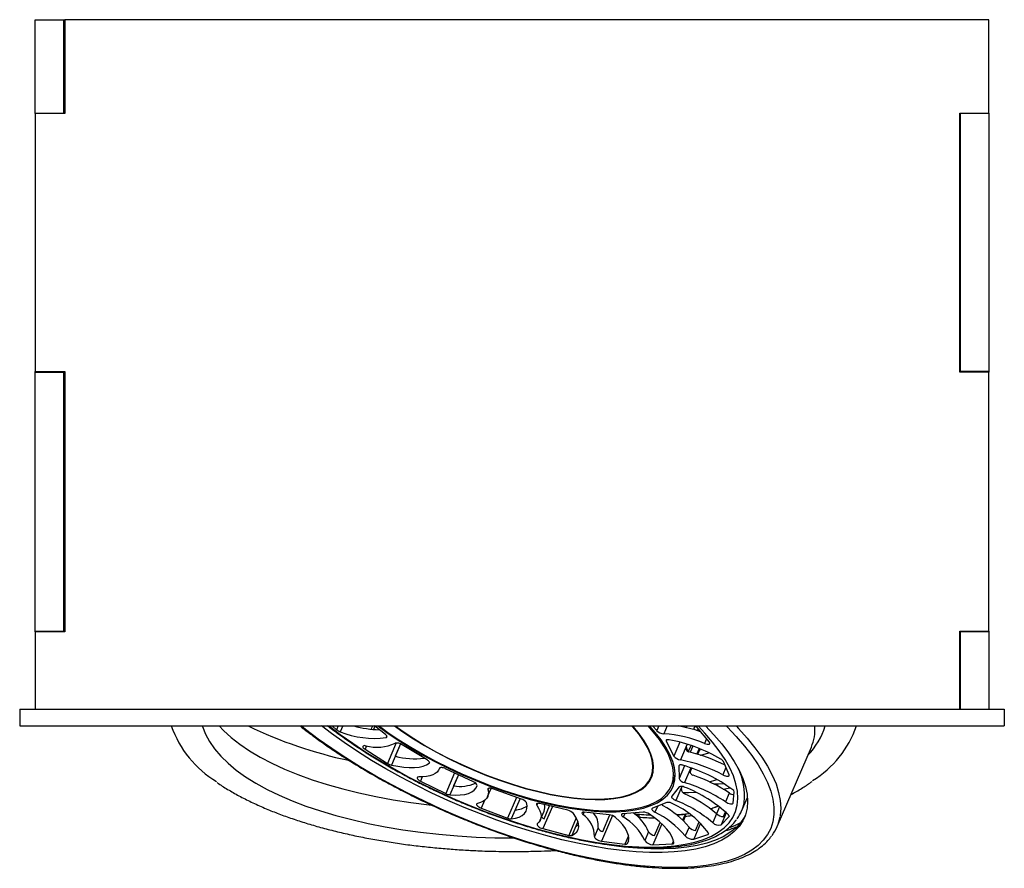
# Model space of a CAD drawing. Header units: millimetres. Extents: x 174 to 1001, y 314 to 812.
# Tile 3 of 3: x 811 to 1001, y 314 to 478. Entities that reach past the tile are written whole.
import ezdxf

# ---------------------------------------------------------------- set-up
doc = ezdxf.new("R2010")
doc.units = ezdxf.units.MM

msp = doc.modelspace()

# ---------------------------------------------------------------- linework, layer by layer
at = {"color": 7, "linetype": 'Continuous', "lineweight": 25}
for p, q in [((814.2, 459.92), (814.2, 477.92)), ((814.2, 477.92), (819.7, 477.92)), ((819.7, 459.92), (819.7, 477.92)), ((819.7, 477.92), (819.77, 477.92)), ((819.77, 472.32), (819.77, 477.92)), ((819.77, 477.92), (819.9, 477.92)), ((819.9, 477.92), (819.9, 459.82)), ((998.2, 477.92), (819.9, 477.92)), ((841.12, 477.95), (841.09, 477.92)), ((841.31, 477.93), (841.3, 477.92)), ((966.3, 477.93), (966.28, 477.92)), ((998.2, 459.92), (998.2, 477.92)), ((819.77, 472.32), (819.9, 472.32)), ((819.77, 466.72), (819.77, 472.32)), ((819.9, 466.72), (819.77, 466.72)), ((814.2, 459.92), (819.7, 459.92)), ((814.2, 459.82), (814.2, 459.92)), ((814.2, 459.82), (814.2, 410.02)), ((819.9, 459.82), (814.2, 459.82)), ((819.7, 459.82), (819.7, 459.92)), ((819.8, 459.92), (819.7, 459.92)), ((819.8, 459.82), (819.8, 459.92)), ((992.6, 409.92), (992.6, 459.92)), ((992.6, 459.92), (998.2, 459.92)), ((992.6, 459.82), (992.7, 459.82)), ((992.7, 459.92), (992.7, 459.82)), ((998.2, 459.82), (992.7, 459.82)), ((992.7, 459.82), (992.7, 410.02)), ((998.2, 459.92), (998.2, 459.82)), ((998.2, 459.82), (998.2, 410.02)), ((814.2, 409.92), (814.2, 410.02)), ((814.2, 410.02), (819.9, 410.02)), ((814.2, 359.92), (814.2, 409.92)), ((814.2, 409.92), (819.7, 409.92)), ((819.7, 409.92), (819.7, 410.02)), ((819.7, 359.92), (819.7, 409.92)), ((819.7, 409.92), (819.8, 409.92)), ((819.8, 409.92), (819.8, 410.02)), ((819.9, 410.02), (819.9, 359.82)), ((992.7, 410.02), (992.6, 410.02)), ((998.2, 409.92), (992.6, 409.92)), ((998.2, 410.02), (992.7, 410.02)), ((992.7, 410.02), (992.7, 409.92)), ((998.2, 410.02), (998.2, 409.92)), ((998.2, 359.92), (998.2, 409.92)), ((814.2, 359.92), (819.7, 359.92)), ((814.2, 359.82), (814.2, 359.92)), ((814.2, 359.82), (814.2, 344.88)), ((819.9, 359.82), (814.2, 359.82)), ((819.7, 359.82), (819.7, 359.92)), ((819.8, 359.92), (819.7, 359.92)), ((819.8, 359.82), (819.8, 359.92)), ((992.6, 344.88), (992.6, 359.92)), ((992.6, 359.92), (998.2, 359.92)), ((992.6, 359.82), (992.7, 359.82)), ((992.7, 359.92), (992.7, 359.82)), ((992.7, 359.82), (992.7, 344.88)), ((998.2, 359.82), (992.7, 359.82)), ((998.2, 359.92), (998.2, 359.82)), ((998.2, 359.82), (998.2, 344.88)), ((811.2, 344.88), (811.2, 341.64)), ((811.2, 344.88), (1001.2, 344.88)), ((1001.2, 344.88), (1001.2, 341.64)), ((811.2, 341.64), (1001.2, 341.64)), ((871.48, 341.64), (872.35, 340.92)), ((879.05, 341), (879.33, 341.64)), ((881.8, 339.97), (879.69, 341.64)), ((933.31, 341.64), (934.12, 340.74)), ((941.54, 341.63), (941.25, 340.95)), ((944.29, 338.51), (941.91, 341.33)), ((941.98, 340.73), (942.13, 341.07)), ((942.09, 340.98), (942.09, 340.69)), ((874.86, 338.59), (874.87, 338.61)), ((875.1, 338.45), (875.09, 338.44)), ((935.98, 338.69), (937.44, 335.82)), ((877.85, 337.15), (882.16, 334.41)), ((884.7, 338.18), (883.67, 335.79)), ((889.84, 335.08), (885, 338.02)), ((940.03, 338.12), (939.83, 337.65)), ((940.22, 336.63), (940.75, 337.88)), ((942.35, 337.28), (941.89, 336.22)), ((942.08, 336.17), (942.52, 337.21)), ((957.38, 322.24), (963.97, 337.56)), ((948.11, 332.23), (946.99, 334.79)), ((892.2, 333.36), (892.26, 333.51)), ((898.79, 330.83), (893.4, 333.39)), ((933.02, 331.71), (933.38, 332.56)), ((938.42, 333.93), (938.44, 331.5)), ((940.59, 332.72), (940.93, 333.49)), ((940.75, 333.56), (940.62, 333.27)), ((888.55, 331), (893.42, 328.59)), ((895.86, 332.22), (894.93, 330.06)), ((936.93, 330.02), (937.3, 330.88)), ((901.5, 328.02), (902.18, 329.6)), ((908.05, 327.52), (902.48, 329.51)), ((938.46, 329.89), (937.03, 328.07)), ((939.01, 329.97), (938.94, 329.82)), ((946.96, 329.45), (948.26, 329.73)), ((948.89, 326.77), (949.09, 328.92)), ((907.75, 327.62), (906.81, 325.43)), ((936.1, 326.85), (933.33, 325.75)), ((948.14, 328.7), (947.41, 326.99)), ((950.49, 325.2), (951.63, 327.86)), ((900.25, 325.77), (905.35, 323.85)), ((916.98, 325.36), (911.6, 326.66)), ((911.67, 323.49), (912.41, 325.19)), ((912.4, 323.71), (913.47, 326.21)), ((924.98, 324.51), (920.16, 325.02)), ((931.5, 325.02), (927.57, 324.71)), ((946.25, 326.01), (945.68, 324.67)), ((947.02, 324.15), (947.4, 325.04)), ((918.92, 323.22), (918.49, 322.21)), ((923.71, 321.25), (925.1, 324.49)), ((930.43, 324.53), (929.91, 324.55)), ((930.65, 324.03), (930.62, 323.97)), ((930.65, 324.03), (930.69, 324.12)), ((933.68, 320.49), (934.78, 323.04)), ((939.76, 324.61), (937.98, 324.46)), ((939.63, 324.2), (939.27, 323.35)), ((939.63, 324.2), (939.67, 324.29)), ((940.33, 324.7), (939.82, 324.62)), ((941.63, 321.47), (942.34, 323.11)), ((945.67, 324.68), (944.94, 322.98)), ((946.55, 322.53), (948.06, 324.1)), ((912.16, 321.82), (917.14, 320.52)), ((922.83, 322.01), (922.1, 320.31)), ((932.57, 321.22), (931.84, 319.52)), ((940.36, 322.13), (939.63, 320.43)), ((923.46, 319.42), (927.98, 318.83)), ((941.26, 319.79), (943.99, 320.68)), ((933.39, 318.72), (937.14, 318.88))]:
    msp.add_line(p, q, dxfattribs=at)
at = {"color": 8, "linetype": 'Continuous', "lineweight": 25}
for p, q in [((872.65, 341.64), (872.35, 340.92)), ((873.54, 341.64), (873.06, 340.53)), ((879.76, 341.58), (879.48, 340.95)), ((934.51, 341.64), (934.12, 340.74)), ((936.14, 341.64), (935.49, 340.13)), ((939.94, 341.64), (939.81, 341.33)), ((941.5, 341.64), (941.21, 340.96)), ((882.03, 339.72), (881.9, 339.41)), ((883.86, 338.36), (882.16, 334.41)), ((936.11, 338.97), (935.98, 338.69)), ((938.61, 338.53), (937.44, 335.82)), ((943.75, 339.15), (943.37, 338.25)), ((878.12, 337.79), (877.85, 337.15)), ((884.69, 338.18), (882.93, 334.09)), ((939.99, 338.13), (938.69, 335.11)), ((941.12, 337.75), (940.61, 336.56)), ((942.31, 337.3), (941.85, 336.23)), ((890.31, 334.57), (890.25, 334.44)), ((892.25, 333.49), (892.24, 333.47)), ((895.13, 332.57), (893.42, 328.59)), ((938.47, 334.04), (938.42, 333.93)), ((939.49, 333.96), (938.44, 331.5)), ((940.71, 333.57), (939.48, 330.73)), ((947.49, 333.64), (946.87, 332.2)), ((888.9, 331.83), (888.55, 331)), ((895.86, 332.22), (894.19, 328.36)), ((901.64, 329.58), (901.56, 329.39)), ((938.96, 329.97), (937.81, 327.28)), ((900.89, 327.27), (900.25, 325.77)), ((907.08, 327.86), (905.35, 323.85)), ((907.75, 327.62), (906.07, 323.72)), ((911.14, 326.7), (910.99, 326.34)), ((913.99, 326.08), (912.16, 321.82)), ((920.11, 325.03), (919.89, 324.53)), ((934.25, 326.12), (933.77, 325.01)), ((918.6, 323.93), (917.14, 320.52)), ((918.92, 323.22), (917.75, 320.51)), ((925.58, 324.34), (923.46, 319.42)), ((927.95, 324.74), (927.66, 324.07)), ((930.43, 324.53), (930.32, 324.26)), ((930.69, 324.12), (930.62, 323.97)), ((939.59, 324.58), (939.12, 323.49)), ((947.56, 324.88), (946.55, 322.53)), ((948.1, 324.2), (948.06, 324.1)), ((935.12, 322.74), (933.39, 318.72)), ((942.59, 322.87), (941.26, 319.79)), ((928.68, 320.46), (927.98, 318.83)), ((928.69, 319.47), (928.45, 318.92)), ((937.38, 319.45), (937.14, 318.88)), ((944.1, 320.95), (943.99, 320.68))]:
    msp.add_line(p, q, dxfattribs=at)
at = {"color": 8, "linetype": 'Continuous', "lineweight": 25, "flags": 128}
for points in [[(846.48, 341.64), (846.51, 341.54), (847.06, 340.08), (847.83, 338.64), (848.81, 337.21), (850, 335.82), (851.4, 334.45), (853, 333.12), (854.79, 331.84), (856.78, 330.59), (858.94, 329.4), (861.28, 328.27), (863.79, 327.19), (866.45, 326.18), (869.26, 325.24), (872.2, 324.36), (875.27, 323.56), (878.45, 322.83), (881.74, 322.19), (885.11, 321.62), (888.57, 321.14), (892.09, 320.74), (895.66, 320.43), (899.28, 320.21), (902.91, 320.08), (906.57, 320.03), (906.59, 320.03)], [(947.53, 341.64), (947.7, 341.46), (949.47, 339.6), (951.06, 337.76), (952.47, 335.94), (953.68, 334.16), (954.7, 332.42), (955.52, 330.72), (956.13, 329.08), (956.55, 327.5), (956.75, 325.98), (956.75, 324.53), (956.55, 323.16), (956.13, 321.88), (955.52, 320.68), (954.7, 319.57), (953.68, 318.56), (952.47, 317.65), (951.06, 316.85), (949.47, 316.15), (947.7, 315.56), (945.77, 315.08), (943.66, 314.72), (941.4, 314.47), (938.99, 314.34), (936.45, 314.33), (933.77, 314.43), (930.98, 314.65), (928.08, 314.98), (925.09, 315.43), (922.01, 315.99), (918.85, 316.66), (915.64, 317.44), (912.38, 318.32), (909.09, 319.3), (905.77, 320.38), (902.44, 321.56), (899.12, 322.82), (895.81, 324.17), (892.53, 325.6), (889.29, 327.1), (886.11, 328.66), (882.99, 330.29), (879.95, 331.97), (877, 333.71), (874.15, 335.48), (871.42, 337.29), (868.81, 339.12), (866.33, 340.98), (865.49, 341.64)], [(870.9, 341.64), (873.04, 340.02), (875.47, 338.3), (878.02, 336.61), (880.69, 334.96), (883.46, 333.34), (886.31, 331.78), (889.25, 330.28), (892.24, 328.84), (895.28, 327.46), (898.36, 326.17), (901.47, 324.95), (904.57, 323.83), (907.68, 322.79), (910.76, 321.86), (913.81, 321.02), (916.82, 320.29), (919.76, 319.67), (922.63, 319.16), (925.41, 318.76), (928.1, 318.47), (930.67, 318.31), (933.12, 318.26), (935.44, 318.32), (937.61, 318.51), (939.63, 318.81), (941.49, 319.22), (943.18, 319.75), (944.69, 320.39), (946.01, 321.13), (947.14, 321.98), (948.08, 322.93), (948.82, 323.98), (949.35, 325.12), (949.68, 326.34), (949.8, 327.65), (949.71, 329.03), (949.42, 330.48), (948.92, 331.99), (948.21, 333.56), (947.31, 335.18), (946.21, 336.84), (944.91, 338.54), (943.43, 340.26), (942.13, 341.64)], [(949.46, 341.64), (949.92, 341.15), (951.6, 339.28), (953.09, 337.44), (954.4, 335.63), (955.52, 333.85), (956.43, 332.12), (957.15, 330.44), (957.66, 328.82), (957.97, 327.26), (958.08, 325.76), (957.97, 324.34), (957.94, 324.14)], [(948.21, 322.03), (949.35, 322.49), (950.35, 322.98)]]:
    msp.add_lwpolyline(points, dxfattribs=at)
at = {"color": 7, "linetype": 'Continuous', "lineweight": 25, "flags": 128}
for points in [[(849.69, 341.64), (850.5, 340.79), (851.98, 339.43), (853.67, 338.11), (855.55, 336.83), (857.62, 335.6), (859.87, 334.43), (862.29, 333.31), (864.88, 332.25), (867.62, 331.26), (870.51, 330.34), (873.53, 329.49), (876.67, 328.71), (879.92, 328.02), (883.27, 327.4), (886.71, 326.87), (890.22, 326.43), (890.58, 326.39)], [(943.57, 341.64), (945.18, 339.93), (946.67, 338.18), (947.98, 336.46), (949.09, 334.77), (950.01, 333.12), (950.73, 331.52), (951.25, 329.98), (951.56, 328.5), (951.66, 327.09), (951.56, 325.75), (951.25, 324.49), (950.73, 323.32), (950.01, 322.24), (949.09, 321.26), (947.98, 320.37), (946.67, 319.59), (945.18, 318.91), (943.51, 318.34), (941.66, 317.89), (939.65, 317.55), (937.49, 317.32), (935.18, 317.22), (932.73, 317.22), (930.16, 317.35), (927.47, 317.59), (924.67, 317.95), (921.79, 318.42), (918.83, 319), (915.8, 319.69), (912.71, 320.49), (909.59, 321.39), (906.44, 322.39), (903.27, 323.48), (900.11, 324.66), (896.96, 325.93), (893.83, 327.28), (890.75, 328.7), (887.72, 330.19), (884.75, 331.74), (881.87, 333.35), (879.08, 335), (876.39, 336.7), (873.81, 338.42), (871.37, 340.18), (869.45, 341.64)], [(872.51, 340.24), (871.66, 340.86), (870.63, 341.64)], [(880.29, 341.64), (882.04, 340.36), (884.21, 338.91), (886.49, 337.48), (888.87, 336.1), (891.33, 334.77), (893.87, 333.5), (896.47, 332.29), (899.1, 331.15), (901.76, 330.1), (904.43, 329.13), (907.1, 328.26), (909.74, 327.48), (912.34, 326.81), (914.89, 326.24), (917.36, 325.78), (919.76, 325.44), (922.05, 325.21), (924.23, 325.09), (926.28, 325.09), (928.2, 325.21), (929.96, 325.45), (931.57, 325.8), (933, 326.26), (934.26, 326.83), (935.33, 327.51), (936.21, 328.29), (936.89, 329.17), (937.36, 330.14), (937.64, 331.19), (937.7, 332.33), (937.56, 333.54), (937.21, 334.81), (936.66, 336.15), (935.91, 337.53), (934.96, 338.96), (933.82, 340.41), (932.74, 341.64)], [(880.55, 341.64), (882.25, 340.41), (884.39, 338.96), (886.65, 337.55), (889.01, 336.18), (891.45, 334.86), (893.96, 333.6), (896.53, 332.41), (899.14, 331.28), (901.78, 330.24), (904.42, 329.28), (907.06, 328.42), (909.68, 327.65), (912.25, 326.98), (914.77, 326.42), (917.23, 325.97), (919.59, 325.62), (921.87, 325.4), (924.02, 325.28), (926.06, 325.28), (927.96, 325.4), (929.7, 325.63), (931.29, 325.98), (932.71, 326.44), (933.96, 327), (935.02, 327.67), (935.89, 328.45), (936.56, 329.32), (937.03, 330.28), (937.3, 331.32), (937.37, 332.45), (937.22, 333.64), (936.88, 334.91), (936.33, 336.23), (935.59, 337.6), (934.65, 339.01), (933.52, 340.45), (932.48, 341.64)], [(883.55, 341.64), (885.12, 340.53), (887.17, 339.17), (889.34, 337.85), (891.61, 336.58), (893.95, 335.36), (896.36, 334.2), (898.82, 333.11), (901.3, 332.1), (903.8, 331.18), (906.3, 330.34), (908.77, 329.6), (911.21, 328.97), (913.59, 328.44), (915.9, 328.02), (918.13, 327.71), (920.25, 327.52), (922.26, 327.44), (924.14, 327.48), (925.88, 327.64), (927.46, 327.91), (928.88, 328.3), (930.12, 328.79), (931.18, 329.39), (932.04, 330.1), (932.72, 330.9), (933.19, 331.8), (933.45, 332.79), (933.51, 333.85), (933.36, 334.99), (933.01, 336.19), (932.46, 337.45), (931.7, 338.75), (930.75, 340.1), (929.62, 341.48), (929.47, 341.64)], [(883.64, 341.64), (885.18, 340.54), (887.24, 339.19), (889.4, 337.88), (891.65, 336.61), (893.99, 335.39), (896.39, 334.24), (898.83, 333.15), (901.31, 332.15), (903.8, 331.23), (906.28, 330.39), (908.75, 329.66), (911.18, 329.03), (913.55, 328.5), (915.85, 328.08), (918.07, 327.78), (920.19, 327.58), (922.19, 327.51), (924.06, 327.55), (925.79, 327.7), (927.37, 327.97), (928.78, 328.36), (930.02, 328.85), (931.07, 329.45), (931.94, 330.15), (932.6, 330.96), (933.07, 331.85), (933.34, 332.83), (933.4, 333.89), (933.25, 335.02), (932.9, 336.22), (932.35, 337.47), (931.59, 338.77), (930.65, 340.12), (929.52, 341.49), (929.38, 341.64)], [(881.9, 339.41), (881.98, 339.44), (882.04, 339.48), (882.07, 339.54), (882.07, 339.61), (882.04, 339.69), (881.99, 339.78), (881.91, 339.87), (881.8, 339.97)], [(936.5, 338.98), (936.36, 338.99), (936.23, 338.99), (936.12, 338.98), (936.04, 338.95), (935.98, 338.9), (935.95, 338.84), (935.95, 338.77), (935.98, 338.69)], [(943.37, 338.25), (943.62, 338.17), (943.86, 338.11), (944.07, 338.1), (944.23, 338.12), (944.35, 338.17), (944.39, 338.26), (944.37, 338.38), (944.29, 338.51)], [(877.96, 337.82), (877.75, 337.84), (877.58, 337.82), (877.47, 337.76), (877.42, 337.67), (877.43, 337.56), (877.51, 337.43), (877.66, 337.29), (877.85, 337.15)], [(942.38, 336.87), (942.45, 336.99), (942.56, 337.19)], [(942.57, 336.02), (942.64, 336.03), (944.2, 336.46)], [(882.93, 334.09), (884.15, 333.85), (885.31, 333.69), (886.39, 333.61), (887.38, 333.61), (888.28, 333.7), (889.06, 333.86), (889.72, 334.11), (890.25, 334.44)], [(890.25, 334.44), (890.29, 334.49), (890.31, 334.55), (890.29, 334.63), (890.25, 334.71), (890.18, 334.8), (890.09, 334.9), (889.97, 334.99), (889.84, 335.08)], [(892.24, 333.47), (892.05, 333.09), (891.77, 332.75), (891.39, 332.47), (890.92, 332.23), (890.37, 332.04), (889.73, 331.91), (889.02, 331.83), (888.24, 331.81)], [(893.4, 333.39), (893.21, 333.47), (893.01, 333.54), (892.82, 333.58), (892.65, 333.6), (892.5, 333.6), (892.38, 333.58), (892.29, 333.54), (892.24, 333.47)], [(933.38, 332.56), (933.44, 332.7), (933.44, 332.71)], [(939.2, 334.05), (939.04, 334.09), (938.89, 334.11), (938.75, 334.12), (938.64, 334.11), (938.54, 334.09), (938.47, 334.05), (938.43, 334), (938.42, 333.93)], [(888.24, 331.81), (888.06, 331.79), (887.95, 331.74), (887.9, 331.65), (887.91, 331.54), (887.99, 331.41), (888.13, 331.27), (888.32, 331.13), (888.55, 331)], [(932.96, 331.58), (933.08, 331.76), (933.29, 332.09)], [(944.3, 330.86), (945.51, 331.26), (945.72, 331.33)], [(946.87, 332.2), (947.12, 332.09), (947.37, 332.01), (947.61, 331.95), (947.82, 331.94), (947.98, 331.96), (948.09, 332.02), (948.14, 332.11), (948.11, 332.23)], [(894.19, 328.36), (895.25, 328.3), (896.21, 328.33), (897.08, 328.44), (897.82, 328.63), (898.44, 328.9), (898.93, 329.25), (899.28, 329.67), (899.48, 330.15)], [(901.56, 329.39), (901.64, 328.9), (901.63, 328.46), (901.51, 328.04), (901.3, 327.67), (900.99, 327.35), (900.6, 327.07), (900.11, 326.85), (899.53, 326.67)], [(902.48, 329.51), (902.28, 329.57), (902.09, 329.61), (901.92, 329.63), (901.78, 329.63), (901.67, 329.6), (901.59, 329.55), (901.55, 329.48), (901.56, 329.39)], [(939.18, 328.81), (940.29, 328.81), (941.65, 328.85)], [(947.19, 330.45), (946.07, 330.41), (945.25, 330.39)], [(906.07, 323.72), (906.9, 323.86), (907.6, 324.07), (908.18, 324.37), (908.63, 324.74), (908.94, 325.18), (909.09, 325.68), (909.11, 326.24), (908.97, 326.84)], [(937.03, 328.07), (937, 327.99), (937.01, 327.9), (937.07, 327.8), (937.16, 327.69), (937.28, 327.58), (937.44, 327.47), (937.62, 327.37), (937.81, 327.28)], [(947.41, 326.99), (947.63, 326.86), (947.87, 326.75), (948.13, 326.67), (948.36, 326.61), (948.57, 326.6), (948.74, 326.62), (948.84, 326.68), (948.89, 326.77)], [(899.53, 326.67), (899.41, 326.62), (899.36, 326.53), (899.37, 326.42), (899.45, 326.29), (899.59, 326.15), (899.78, 326.01), (900, 325.88), (900.25, 325.77)], [(911.6, 326.66), (911.42, 326.69), (911.26, 326.71), (911.12, 326.69), (911.01, 326.66), (910.95, 326.6), (910.92, 326.53), (910.93, 326.44), (910.99, 326.34)], [(910.99, 326.34), (911.34, 325.78), (911.59, 325.25), (911.75, 324.74), (911.82, 324.27), (911.78, 323.83), (911.64, 323.42), (911.41, 323.06), (911.08, 322.75)], [(920.16, 325.02), (920.01, 325.03), (919.88, 325.01), (919.78, 324.97), (919.72, 324.91), (919.7, 324.83), (919.73, 324.74), (919.79, 324.63), (919.89, 324.53)], [(933.33, 325.75), (933.25, 325.7), (933.21, 325.63), (933.21, 325.54), (933.25, 325.45), (933.34, 325.34), (933.45, 325.23), (933.6, 325.12), (933.77, 325.01)], [(917.75, 320.51), (918.29, 320.82), (918.7, 321.21), (918.96, 321.67), (919.07, 322.19), (919.04, 322.76), (918.86, 323.39), (918.54, 324.05), (918.08, 324.74)], [(951.18, 324.3), (951.03, 324), (950.31, 322.92), (949.39, 321.94), (948.27, 321.05), (946.96, 320.27), (945.47, 319.59), (943.8, 319.03), (941.96, 318.57), (939.95, 318.23), (937.78, 318.01), (935.47, 317.9), (933.02, 317.91), (930.45, 318.03), (927.76, 318.27), (924.97, 318.63), (922.08, 319.1), (921.06, 319.29)], [(928.45, 318.92), (928.67, 319.4), (928.74, 319.94), (928.66, 320.53), (928.44, 321.16), (928.08, 321.83), (927.57, 322.53), (926.93, 323.25), (926.17, 323.98)], [(927.57, 324.71), (927.45, 324.69), (927.36, 324.64), (927.31, 324.58), (927.31, 324.5), (927.34, 324.4), (927.41, 324.29), (927.52, 324.18), (927.66, 324.07)], [(937.44, 319.09), (937.31, 319.69), (937.05, 320.34), (936.64, 321.02), (936.09, 321.72), (935.42, 322.45), (934.62, 323.18), (933.71, 323.91), (932.71, 324.63)], [(948.06, 324.1), (948.09, 324.14), (948.1, 324.18), (948.1, 324.22), (948.1, 324.26), (948.08, 324.31), (948.05, 324.37), (948.01, 324.42), (947.96, 324.48)], [(911.08, 322.75), (911.03, 322.66), (911.04, 322.55), (911.11, 322.42), (911.25, 322.28), (911.44, 322.14), (911.66, 322.01), (911.91, 321.9), (912.16, 321.82)], [(918.49, 322.21), (918.99, 322.5), (919.07, 322.56)], [(922.1, 320.31), (922.11, 320.2), (922.18, 320.07), (922.32, 319.93), (922.51, 319.79), (922.73, 319.66), (922.98, 319.55), (923.23, 319.47), (923.46, 319.42)], [(937.14, 318.88), (937.21, 318.89), (937.27, 318.9), (937.32, 318.92), (937.36, 318.94), (937.4, 318.97), (937.42, 319), (937.43, 319.04), (937.44, 319.09)]]:
    msp.add_lwpolyline(points, dxfattribs=at)
at = {"color": 7, "linetype": 'Continuous', "lineweight": 25}
for centre, radius, start, end in [((859.78, 348.45), 20.49, 199.4232, 238.9223), ((892.17, 417.89), 84.7, 244.1864, 258.0778), ((873.81, 342.77), 2.36, 231.6686, 251.5444), ((879.6, 356.64), 17.39, 247.8999, 277.5851), ((881.07, 360.41), 19.51, 253.9383, 268.6836), ((935.65, 342.33), 2.21, 226.0897, 265.808), ((933.99, 316.33), 23.85, 66.8424, 86.3891), ((934.11, 316.41), 25.56, 70.6106, 80.7021), ((940.77, 340.3), 1.54, 42.2636, 60.0537), ((955.59, 341.06), 9.08, 337.3101, 3.6318), ((953.72, 348.2), 20.07, 301.5401, 340.9099), ((880.14, 346.05), 8.51, 255.165, 294.5431), ((884.04, 336.74), 1.6, 52.9971, 103.0167), ((931.08, 309.22), 30.25, 59.3204, 79.6847), ((928.59, 332.85), 12.22, 17.964, 23.1113), ((933.5, 307.26), 30.15, 62.7457, 76.8784), ((883.51, 336.56), 2.53, 237.8551, 256.804), ((887.35, 349.67), 14.36, 255.1749, 277.5956), ((938.98, 337.05), 1.96, 218.5382, 261.7393), ((933.05, 306.22), 29.43, 61.99, 78.9481), ((946, 334.2), 1.16, 31.0035, 63.2892), ((930.89, 305.02), 30.19, 53.6372, 74.0268), ((896.12, 337.52), 7.55, 260.9171, 293.8019), ((898.55, 329.9), 0.959, 15.1063, 75.6478), ((932.35, 332.99), 5.38, 336.8714, 353.763), ((939.72, 332.14), 1.44, 206.4928, 260.4385), ((930.69, 301.76), 30.27, 56.4707, 73.1093), ((931.49, 303.59), 30.13, 56.4441, 71.214), ((938.9, 328.95), 1.04, 58.1351, 115.1225), ((930.59, 306.32), 25.13, 46.2555, 69.3508), ((948.5, 328.82), 0.594, 9.723, 60.8485), ((894.46, 330.61), 2.27, 242.9245, 263.3283), ((907.65, 326), 1.57, 32.6354, 75.2485), ((936.36, 325.22), 1.66, 57.9664, 98.9515), ((928.1, 303.15), 26.01, 49.6562, 68.0904), ((929.35, 305.61), 25.1, 49.449, 66.1508), ((949.52, 330.75), 2.47, 236.2715, 258.7072), ((943.77, 328.09), 7.32, 323.5596, 350.6361), ((906.58, 329.88), 4.46, 272.9554, 304.5822), ((910.54, 325.94), 2.01, 338.1369, 14.5605), ((916.54, 323.3), 2.11, 43.1968, 77.8638), ((931.47, 322.85), 2.16, 55.0344, 89.0573), ((925.55, 308.5), 18.45, 40.2736, 63.5237), ((927.13, 311.11), 17.22, 39.7681, 61.3036), ((930.09, 310.96), 17.22, 35.5979, 65.4822), ((906, 325.41), 1.69, 247.2771, 272.2401), ((913.18, 325.37), 1.83, 226.2649, 244.736), ((917.1, 320.37), 5.01, 359.2664, 56.0548), ((919.4, 322.45), 3.46, 352.7676, 43.6773), ((924.67, 322.19), 2.34, 50.2014, 82.425), ((922.27, 314.95), 10.6, 25.5325, 59.4207), ((924.28, 317.52), 9.08, 24.0607, 54.0661), ((947.11, 326.37), 2.22, 229.539, 267.456), ((949.65, 325.56), 8.42, 323.3418, 350.252), ((923.91, 322.37), 1.14, 198.3474, 259.7169), ((934, 322.18), 1.72, 213.914, 259.3722), ((941.92, 323.6), 2.15, 223.3911, 262.2391), ((946.12, 324.13), 1.65, 224.1961, 284.9254), ((917.47, 321.49), 1.02, 250.827, 286.0168), ((933.37, 320.6), 1.88, 215.381, 270.5517), ((941.07, 321.71), 1.94, 221.6729, 275.6184), ((943.95, 320.86), 0.185, 282.6207, 39.3499), ((928.13, 319.31), 0.504, 252.8985, 310.2194)]:
    msp.add_arc(centre, radius, start, end, dxfattribs=at)
at = {"color": 8, "linetype": 'Continuous', "lineweight": 25}
for centre, radius, start, end in [((953.22, 345.8), 14.06, 315.7149, 342.7727), ((934.6, 333.95), 6.07, 350.9374, 353.5577), ((939.64, 328.29), 11.43, 353.0015, 27.438), ((934.71, 379.6), 55.71, 265.8234, 268.996), ((935.82, 353.28), 29.34, 277.4659, 279.8251)]:
    msp.add_arc(centre, radius, start, end, dxfattribs=at)
at = {"color": 7, "linetype": 'Continuous', "lineweight": 25}
for points, knots in [([(865.33, 341.64), (865.37, 341.6), (866.15, 340.97), (867.78, 339.75), (870.22, 337.98), (872.79, 336.25), (875.45, 334.54), (878.21, 332.87), (881.06, 331.25), (883.98, 329.66), (886.96, 328.13), (890, 326.66), (893.09, 325.25), (896.21, 323.91), (899.36, 322.63), (902.52, 321.44), (905.69, 320.32), (908.84, 319.28), (911.98, 318.34), (915.09, 317.48), (918.16, 316.71), (921.18, 316.04), (924.15, 315.47), (927.04, 315), (929.86, 314.63), (932.59, 314.37), (935.22, 314.21), (937.75, 314.15), (940.17, 314.2), (942.46, 314.36), (944.63, 314.63), (946.66, 315), (948.56, 315.49), (950.3, 316.08), (951.89, 316.78), (953.31, 317.59), (954.55, 318.5), (955.56, 319.42), (956.06, 320.09), (956.28, 320.38)], [0, 0, 0, 0, 0.001708, 0.029638, 0.05755, 0.085446, 0.11333, 0.141203, 0.169067, 0.196924, 0.224776, 0.252625, 0.28047, 0.308315, 0.33616, 0.364005, 0.391853, 0.419704, 0.447561, 0.475424, 0.503295, 0.531176, 0.559069, 0.586977, 0.614902, 0.642847, 0.670815, 0.69881, 0.726835, 0.754894, 0.782989, 0.811118, 0.839275, 0.86744, 0.895568, 0.923594, 0.951429, 0.97898, 1, 1, 1, 1]), ([(870.73, 341.64), (870.75, 341.62), (871.46, 341.04), (872.99, 339.93), (875.3, 338.29), (877.73, 336.68), (880.27, 335.1), (882.89, 333.56), (885.59, 332.07), (888.36, 330.62), (891.19, 329.24), (894.06, 327.91), (896.97, 326.65), (899.91, 325.46), (902.86, 324.35), (905.81, 323.31), (908.76, 322.36), (911.68, 321.5), (914.57, 320.73), (917.42, 320.05), (920.22, 319.47), (922.95, 318.99), (925.61, 318.61), (928.19, 318.33), (930.67, 318.16), (933.05, 318.09), (935.32, 318.13), (937.47, 318.28), (939.49, 318.53), (941.38, 318.9), (943.13, 319.37), (944.73, 319.96), (946.16, 320.66), (947.44, 321.46), (948.52, 322.37), (949.22, 323.08), (949.5, 323.52), (949.54, 323.59)], [0, 0, 0, 0, 0.000911, 0.031041, 0.061148, 0.091235, 0.121307, 0.151366, 0.181415, 0.211455, 0.24149, 0.271522, 0.301551, 0.331581, 0.361612, 0.391645, 0.421684, 0.45173, 0.481785, 0.511851, 0.541932, 0.572031, 0.60215, 0.632295, 0.662469, 0.692678, 0.722926, 0.753219, 0.783559, 0.813944, 0.844366, 0.874787, 0.905137, 0.935313, 0.965184, 0.994633, 1, 1, 1, 1]), ([(939.83, 337.65), (939.8, 337.56), (939.74, 337.36), (939.78, 337.08), (939.91, 336.85), (940.12, 336.69), (940.28, 336.64), (940.35, 336.62)], [0, 0, 0, 0, 0.211758, 0.423579, 0.637134, 0.853086, 1, 1, 1, 1]), ([(940.62, 333.27), (940.59, 333.17), (940.53, 332.97), (940.58, 332.67), (940.73, 332.4), (940.95, 332.21), (941.12, 332.14), (941.19, 332.11)], [0, 0, 0, 0, 0.2117583, 0.4235786, 0.6371344, 0.8530859, 1, 1, 1, 1]), ([(849.32, 330.73), (849.4, 330.66), (850.1, 330.16), (851.58, 329.24), (853.78, 328), (856.18, 326.8), (858.67, 325.69), (861.21, 324.67), (863.79, 323.75), (866.47, 322.87), (869.26, 322.06), (872.15, 321.31), (875.12, 320.62), (878.17, 319.99), (881.29, 319.43), (884.46, 318.94), (887.67, 318.52), (890.88, 318.17), (894.06, 317.89), (897.07, 317.68), (899.7, 317.55), (902.05, 317.47), (904.26, 317.43), (907.05, 317.41), (909.57, 317.43), (912.15, 317.51), (913.6, 317.56), (914.53, 317.61), (914.63, 317.62)], [0, 0, 0, 0, 0.006811, 0.055371, 0.104207, 0.153342, 0.202805, 0.24732, 0.291836, 0.33634, 0.380825, 0.425279, 0.469686, 0.514024, 0.558258, 0.602333, 0.646157, 0.68955, 0.732116, 0.772787, 0.808585, 0.835076, 0.86495, 0.894916, 0.943562, 0.963248, 0.995949, 1, 1, 1, 1]), ([(960.03, 328.39), (960.13, 328.45), (960.95, 328.88), (962.34, 329.72), (963.52, 330.53), (964.11, 330.92)], [0, 0, 0, 0, 0.0694215, 0.5405625, 1, 1, 1, 1]), ([(938.94, 329.82), (938.91, 329.72), (938.85, 329.52), (938.9, 329.2), (939.05, 328.91), (939.27, 328.69), (939.43, 328.6), (939.5, 328.56)], [0, 0, 0, 0, 0.211758, 0.423579, 0.637134, 0.853086, 1, 1, 1, 1]), ([(935.12, 326.46), (935.15, 326.42), (935.22, 326.32), (935.33, 326.26), (935.39, 326.22)], [0, 0, 0, 0, 0.390792, 1, 1, 1, 1]), ([(945.97, 326.18), (945.61, 326.02), (945.15, 325.81), (944.6, 325.65), (944.49, 325.62)], [0, 0, 0, 0, 0.795868, 1, 1, 1, 1]), ([(945.98, 326.18), (945.78, 326.09), (945.28, 325.86), (944.81, 325.7), (944.53, 325.6)], [0, 0, 0, 0, 0.397186, 1, 1, 1, 1]), ([(933, 324.42), (932.4, 324.44), (931.37, 324.48), (930.27, 324.59), (929.81, 324.64)], [0, 0, 0, 0, 0.58575, 1, 1, 1, 1]), ([(930.69, 324.12), (930.71, 324.18), (930.76, 324.29), (930.78, 324.4), (930.74, 324.47), (930.64, 324.51), (930.52, 324.52), (930.44, 324.53), (930.43, 324.53)], [0, 0, 0, 0, 0.193423, 0.388624, 0.577793, 0.76605, 0.963979, 1, 1, 1, 1]), ([(939.59, 324.58), (939.11, 324.5), (938.59, 324.42), (938.1, 324.38), (938.06, 324.38)], [0, 0, 0, 0, 0.929566, 1, 1, 1, 1]), ([(939.67, 324.29), (939.7, 324.34), (939.75, 324.45), (939.81, 324.54), (939.81, 324.59), (939.75, 324.6), (939.66, 324.59), (939.6, 324.58), (939.59, 324.58)], [0, 0, 0, 0, 0.193423, 0.388624, 0.577793, 0.76605, 0.963979, 1, 1, 1, 1]), ([(939.82, 324.62), (939.81, 324.62), (939.79, 324.62), (939.77, 324.62), (939.76, 324.61)], [0, 0, 0, 0, 0.2697551, 1, 1, 1, 1]), ([(947.37, 321.45), (947.5, 321.48), (948.24, 321.68), (948.94, 321.91), (949.46, 322.15), (949.47, 322.15)], [0, 0, 0, 0, 0.175961, 0.987379, 1, 1, 1, 1])]:
    msp.add_open_spline(points, degree=3, knots=knots, dxfattribs=at)

doc.saveas('drawing.dxf')
